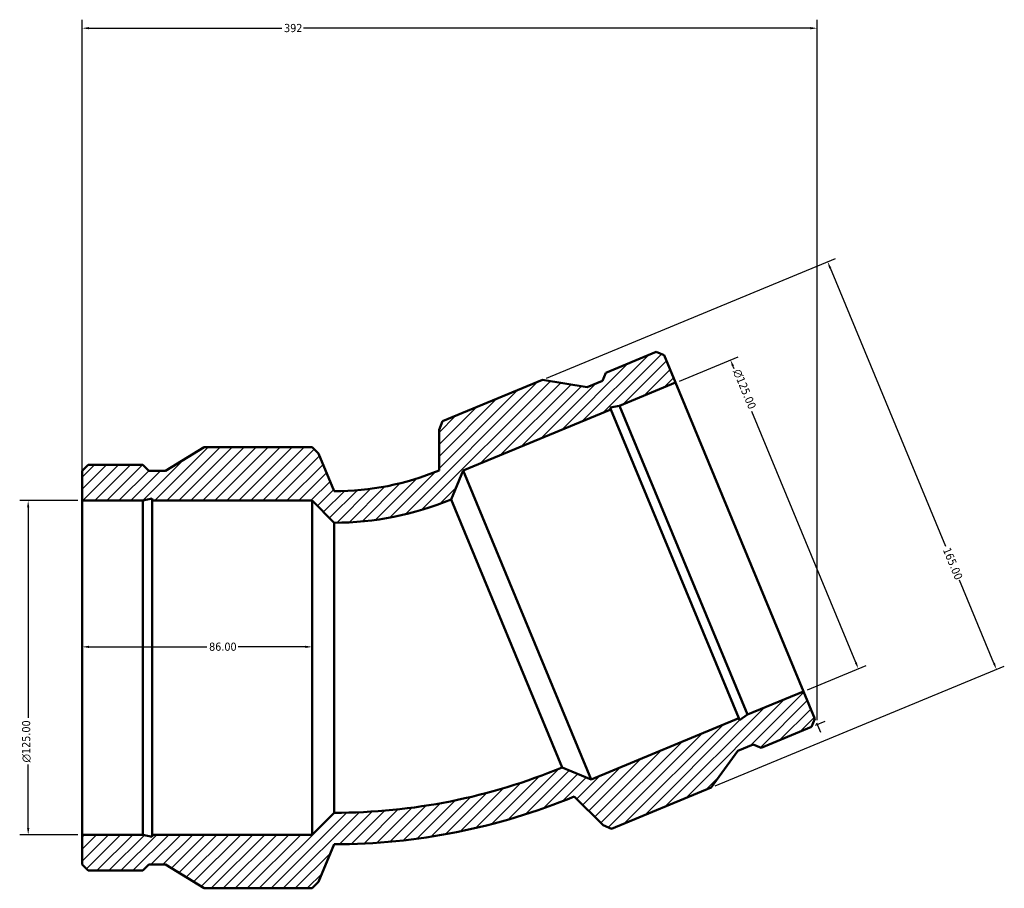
# Model space of a CAD drawing. Header units: millimetres. Extents: x -150 to 1128, y -138 to 965.
# Tile 2 of 5: x -150 to 218, y 640 to 965. Entities that reach past the tile are written whole.
import ezdxf

# ---------------------------------------------------------------- set-up
doc = ezdxf.new("R2010")
doc.units = ezdxf.units.MM
for name, color, linetype, lineweight in [('Dimension (ANSI)', 7, 'Continuous', 25), ('Hatch (ANSI)', 7, 'Continuous', 18), ('Visible (ANSI)', 7, 'Continuous', 50)]:
    doc.layers.add(name, color=color, linetype=linetype, lineweight=lineweight)
doc.styles.add('Note Text (ANSI)', font='tahoma.ttf')
doc.dimstyles.new('Default - mm (ANSI)', dxfattribs={"dimtxt": 3.048, "dimasz": 2.5, "dimexe": 3.175, "dimexo": 1.6002, "dimgap": 0.8, "dimtad": 0, "dimtoh": 1, "dimrnd": 1e-08, "dimzin": 4, "dimdsep": 46, "dimtxsty": 'Note Text (ANSI)', "dimcen": 0.09, "dimdle": 10, "dimclrd": 256, "dimclre": 256, "dimclrt": 256, "dimadec": 1, "dimazin": 1, "dimtfac": 1, "dimtofl": 0, "dimtmove": 0, "dimatfit": 3, "dimfxl": 1, "dimtolj": 1, "dimtzin": 4, "dimlwd": -1, "dimlwe": -1, "dimarcsym": 0})

# ---------------------------------------------------------------- blocks, each defined once
blk = doc.blocks.new('*D7')
at = {"layer": 'Defpoints', "color": 0, "transparency": 16777216}
for p in [(115.43, 837.32), (94.91, 828.82), (142.74, 713.33)]:
    blk.add_point(p, dxfattribs=at)
at = {"layer": 'Dimension (ANSI)', "transparency": 16777216}
for p, q in [((96.39, 829.43), (118.37, 838.53)), ((116.39, 835.01), (116.75, 834.14)), ((162.31, 724.14), (123.42, 818.03)), ((144.22, 713.94), (166.2, 723.05))]:
    blk.add_line(p, q, dxfattribs=at)
for points in [[(116.78, 835.17), (116.01, 834.85), (115.43, 837.32)], [(162.7, 724.3), (161.93, 723.98), (163.27, 721.83)]]:
    blk.add_solid(points, dxfattribs=at)
at = {"layer": 'Dimension (ANSI)', "transparency": 16777216, "insert": (119.18, 834.28), "char_height": 3.048, "attachment_point": 1, "rotation": 292.5, "style": 'Note Text (ANSI)'}
blk.add_mtext('\\A1;\\fAIGDT|b0|i0;\\H3.0480;\\ln\\fTahoma|b0|i0;\\H3.0480;125.00', dxfattribs=at)
blk = doc.blocks.new('*D8')
at = {"layer": 'Defpoints', "color": 0, "transparency": 16777216}
for p in [(45.15, 829.85), (214.93, 721.59), (108.29, 677.41)]:
    blk.add_point(p, dxfattribs=at)
at = {"layer": 'Dimension (ANSI)', "transparency": 16777216}
for p, q in [((46.63, 830.46), (154.73, 875.24)), ((152.75, 871.72), (195.86, 767.63)), ((213.98, 723.9), (201.1, 754.99)), ((109.77, 678.02), (217.87, 722.8))]:
    blk.add_line(p, q, dxfattribs=at)
for points in [[(153.13, 871.88), (152.36, 871.56), (151.79, 874.03)], [(214.36, 724.05), (213.59, 723.74), (214.93, 721.59)]]:
    blk.add_solid(points, dxfattribs=at)
at = {"layer": 'Dimension (ANSI)', "transparency": 16777216, "insert": (197.63, 767.5), "char_height": 3.048, "attachment_point": 1, "rotation": 292.5, "style": 'Note Text (ANSI)'}
blk.add_mtext('\\A1;165.00', dxfattribs=at)
blk = doc.blocks.new('*D9')
at = {"layer": 'Defpoints', "color": 0, "transparency": 16777216}
for p in [(-127, 784.68), (-147.22, 659.68), (-127, 659.68)]:
    blk.add_point(p, dxfattribs=at)
at = {"layer": 'Dimension (ANSI)', "transparency": 16777216}
for p, q in [((-128.6, 784.68), (-150.39, 784.68)), ((-147.22, 782.18), (-147.22, 703.39)), ((-147.22, 662.18), (-147.22, 685.96)), ((-128.6, 659.68), (-150.39, 659.68))]:
    blk.add_line(p, q, dxfattribs=at)
for points in [[(-147.63, 782.18), (-146.8, 782.18), (-147.22, 784.68)], [(-147.63, 662.18), (-146.8, 662.18), (-147.22, 659.68)]]:
    blk.add_solid(points, dxfattribs=at)
at = {"layer": 'Dimension (ANSI)', "transparency": 16777216, "insert": (-149.51, 686.76), "char_height": 3.048, "attachment_point": 1, "rotation": 90, "style": 'Note Text (ANSI)'}
blk.add_mtext('\\A1;\\fAIGDT|b0|i0;\\H3.0480;\\ln\\fTahoma|b0|i0;\\H3.0480;125.00', dxfattribs=at)
blk = doc.blocks.new('*D10')
at = {"layer": 'Defpoints', "color": 0, "transparency": 16777216}
for p in [(-41, 729.99), (-127, 722.18), (-41, 722.18)]:
    blk.add_point(p, dxfattribs=at)
at = {"layer": 'Dimension (ANSI)', "transparency": 16777216}
for p, q in [((-124.5, 729.99), (-80.35, 729.99)), ((-43.5, 729.99), (-68.65, 729.99))]:
    blk.add_line(p, q, dxfattribs=at)
for points in [[(-124.5, 730.4), (-124.5, 729.57), (-127, 729.99)], [(-43.5, 730.4), (-43.5, 729.57), (-41, 729.99)]]:
    blk.add_solid(points, dxfattribs=at)
at = {"layer": 'Dimension (ANSI)', "transparency": 16777216, "insert": (-79.55, 731.58), "char_height": 3.048, "attachment_point": 1, "style": 'Note Text (ANSI)'}
blk.add_mtext('\\A1;86.00', dxfattribs=at)
blk = doc.blocks.new('*D11')
at = {"layer": 'Defpoints', "color": 0, "transparency": 16777216}
for p in [(-127, 961.4), (-127, 784.68), (147.87, 700.95)]:
    blk.add_point(p, dxfattribs=at)
at = {"layer": 'Dimension (ANSI)', "transparency": 16777216}
for p, q in [((-127, 786.28), (-127, 964.58)), ((-124.5, 961.4), (-52.31, 961.4)), ((145.37, 961.4), (-44.23, 961.4)), ((147.87, 702.55), (147.87, 964.58))]:
    blk.add_line(p, q, dxfattribs=at)
for points in [[(-124.5, 961.82), (-124.5, 960.99), (-127, 961.4)], [(145.37, 961.82), (145.37, 960.99), (147.87, 961.4)]]:
    blk.add_solid(points, dxfattribs=at)
at = {"layer": 'Dimension (ANSI)', "transparency": 16777216, "insert": (-51.51, 962.99), "char_height": 3.048, "attachment_point": 1, "style": 'Note Text (ANSI)'}
blk.add_mtext('\\A1;392', dxfattribs=at)

msp = doc.modelspace()

# ---------------------------------------------------------------- hatches: boundary and pattern name
at = {"layer": 'Hatch (ANSI)'}
h = msp.add_hatch(dxfattribs=at)
h.set_pattern_fill('ANSI31', color=256, scale=25.4, style=0)
h.set_pattern_definition([(45, (0, 0), (-2.245064, 2.245064), [])])
edge = h.paths.add_edge_path()
edge.add_line((-127, 795.799), (-127, 784.676))
edge.add_line((-127, 784.676), (-104.337, 784.676))
edge.add_line((-104.337, 784.676), (-100.811, 785.425))
edge.add_line((-100.811, 785.425), (-100.811, 784.676))
edge.add_line((-100.811, 784.676), (-41, 784.676))
edge.add_line((-41, 784.676), (-32.75, 776.426))
edge.add_ellipse((-32.75, 890.722), major_axis=(0, -114.297), ratio=1, start_angle=0, end_angle=22.5)
edge.add_line((10.989, 785.126), (15.454, 795.905))
edge.add_line((15.454, 795.905), (70.713, 818.794))
edge.add_line((70.713, 818.794), (70.426, 819.486))
edge.add_line((70.426, 819.486), (73.97, 820.143))
edge.add_line((73.97, 820.143), (94.908, 828.816))
edge.add_line((94.908, 828.816), (90.651, 839.092))
edge.add_line((90.651, 839.092), (87.676, 840.324))
edge.add_line((87.676, 840.324), (68.842, 832.523))
edge.add_line((68.842, 832.523), (67.61, 829.548))
edge.add_line((67.61, 829.548), (61.849, 827.162))
edge.add_line((61.849, 827.162), (45.148, 829.852))
edge.add_line((45.148, 829.852), (7.801, 814.383))
edge.add_line((7.801, 814.383), (6.493, 811.225))
edge.add_line((6.493, 811.225), (6.493, 795.981))
edge.add_ellipse((-32.75, 890.722), major_axis=(39.243, -94.741), ratio=1, start_angle=337.5, end_angle=360, ccw=False)
edge.add_line((-32.75, 788.176), (-38.584, 802.259))
edge.add_line((-38.584, 802.259), (-41, 804.676))
edge.add_line((-41, 804.676), (-81.424, 804.676))
edge.add_line((-81.424, 804.676), (-95.825, 795.799))
edge.add_line((-95.825, 795.799), (-102.06, 795.799))
edge.add_line((-102.06, 795.799), (-104.337, 798.076))
edge.add_line((-104.337, 798.076), (-124.723, 798.076))
edge.add_line((-124.723, 798.076), (-127, 795.799))
edge = h.paths.add_edge_path()
edge.add_line((-127, 659.676), (-127, 648.553))
edge.add_line((-127, 648.553), (-124.723, 646.276))
edge.add_line((-124.723, 646.276), (-104.337, 646.276))
edge.add_line((-104.337, 646.276), (-102.06, 648.553))
edge.add_line((-102.06, 648.553), (-95.825, 648.553))
edge.add_line((-95.825, 648.553), (-81.424, 639.676))
edge.add_line((-81.424, 639.676), (-41, 639.676))
edge.add_line((-41, 639.676), (-38.584, 642.092))
edge.add_line((-38.584, 642.092), (-32.75, 656.176))
edge.add_ellipse((-32.75, 890.722), major_axis=(0, -234.547), ratio=1, start_angle=0, end_angle=22.5)
edge.add_line((57.007, 674.029), (67.786, 663.25))
edge.add_line((67.786, 663.25), (70.943, 661.943))
edge.add_line((70.943, 661.943), (108.29, 677.412))
edge.add_line((108.29, 677.412), (118.198, 691.124))
edge.add_line((118.198, 691.124), (123.958, 693.51))
edge.add_line((123.958, 693.51), (126.933, 692.278))
edge.add_line((126.933, 692.278), (145.768, 700.08))
edge.add_line((145.768, 700.08), (147, 703.055))
edge.add_line((147, 703.055), (142.743, 713.331))
edge.add_line((142.743, 713.331), (121.806, 704.658))
edge.add_line((121.806, 704.658), (118.835, 702.616))
edge.add_line((118.835, 702.616), (118.548, 703.309))
edge.add_line((118.548, 703.309), (63.29, 680.42))
edge.add_line((63.29, 680.42), (52.511, 684.885))
edge.add_ellipse((-32.75, 890.722), major_axis=(85.261, -205.837), ratio=1, start_angle=337.5, end_angle=360, ccw=False)
edge.add_line((-32.75, 667.926), (-41, 659.676))
edge.add_line((-41, 659.676), (-100.811, 659.676))
edge.add_line((-100.811, 659.676), (-100.811, 658.926))
edge.add_line((-100.811, 658.926), (-104.337, 659.676))
edge.add_line((-104.337, 659.676), (-127, 659.676))

# ---------------------------------------------------------------- linework, layer by layer
at = {"layer": 'Dimension (ANSI)'}
for p, q in [((147.246, 700.692), (150.805, 702.166)), ((147.612, 701.576), (149.086, 698.018))]:
    msp.add_line(p, q, dxfattribs=at)
at = {"layer": 'Visible (ANSI)'}
for p, q in [((87.676, 840.324), (68.842, 832.523)), ((90.651, 839.092), (87.676, 840.324)), ((94.908, 828.816), (90.651, 839.092)), ((68.842, 832.523), (67.61, 829.548)), ((45.148, 829.852), (7.801, 814.383)), ((61.849, 827.162), (45.148, 829.852)), ((67.61, 829.548), (61.849, 827.162)), ((73.97, 820.143), (94.908, 828.816)), ((94.908, 828.816), (142.743, 713.331)), ((15.454, 795.905), (70.713, 818.794)), ((70.426, 819.486), (73.97, 820.143)), ((70.713, 818.794), (70.426, 819.486)), ((70.713, 818.794), (118.548, 703.309)), ((73.97, 820.143), (121.806, 704.658)), ((7.801, 814.383), (6.493, 811.225)), ((6.493, 811.225), (6.493, 795.981)), ((-81.424, 804.676), (-95.825, 795.799)), ((-41, 804.676), (-81.424, 804.676)), ((-38.584, 802.259), (-41, 804.676)), ((-32.75, 788.176), (-38.584, 802.259)), ((-124.723, 798.076), (-127, 795.799)), ((-127, 795.799), (-127, 784.676)), ((-104.337, 798.076), (-124.723, 798.076)), ((-102.06, 795.799), (-104.337, 798.076)), ((-95.825, 795.799), (-102.06, 795.799)), ((10.989, 785.126), (15.454, 795.905)), ((15.454, 795.905), (63.29, 680.42)), ((-127, 784.676), (-104.337, 784.676)), ((-127, 659.676), (-127, 784.676)), ((-104.337, 784.676), (-100.811, 785.425)), ((-104.337, 659.676), (-104.337, 784.676)), ((-100.811, 785.425), (-100.811, 784.676)), ((-100.811, 784.676), (-41, 784.676)), ((-100.811, 659.676), (-100.811, 784.676)), ((-41, 784.676), (-32.75, 776.426)), ((-41, 659.676), (-41, 784.676)), ((10.989, 785.126), (52.511, 684.885)), ((-32.75, 667.926), (-32.75, 776.426)), ((142.743, 713.331), (121.806, 704.658)), ((147, 703.055), (142.743, 713.331)), ((121.806, 704.658), (118.835, 702.616)), ((118.548, 703.309), (63.29, 680.42)), ((118.835, 702.616), (118.548, 703.309)), ((126.933, 692.278), (145.768, 700.08)), ((145.768, 700.08), (147, 703.055)), ((118.198, 691.124), (123.958, 693.51)), ((123.958, 693.51), (126.933, 692.278)), ((108.29, 677.412), (118.198, 691.124)), ((63.29, 680.42), (52.511, 684.885)), ((57.007, 674.029), (67.786, 663.25)), ((70.943, 661.943), (108.29, 677.412)), ((-32.75, 667.926), (-41, 659.676)), ((67.786, 663.25), (70.943, 661.943)), ((-127, 659.676), (-127, 648.553)), ((-104.337, 659.676), (-127, 659.676)), ((-100.811, 658.926), (-104.337, 659.676)), ((-41, 659.676), (-100.811, 659.676)), ((-100.811, 659.676), (-100.811, 658.926)), ((-38.584, 642.092), (-32.75, 656.176)), ((-127, 648.553), (-124.723, 646.276)), ((-104.337, 646.276), (-102.06, 648.553)), ((-102.06, 648.553), (-95.825, 648.553)), ((-95.825, 648.553), (-81.424, 639.676)), ((-124.723, 646.276), (-104.337, 646.276)), ((-41, 639.676), (-38.584, 642.092)), ((-81.424, 639.676), (-41, 639.676))]:
    msp.add_line(p, q, dxfattribs=at)
for radius in [102.547, 114.297, 222.797, 234.547]:
    msp.add_arc((-32.75, 890.722), radius, 270, 292.5, dxfattribs=at)

# ---------------------------------------------------------------- dimensions: what is measured, and where the dimension line sits
at = {"layer": 'Dimension (ANSI)'}
for base, p1, p2, angle, override, picture, middle in [((-127, 961.404), (147.871, 700.951), (-127, 784.676), 180, {"dimtoh": 0, "dimdec": 0, "dimlfac": 1.427171, "dimtp": 0, "dimtm": 0, "dimtdec": 2, "dimatfit": 1}, '*D11', (-48.273, 961.404)), ((214.935, 721.586), (45.148, 829.852), (108.29, 677.412), 112.5, {"dimtoh": 0, "dimdec": 2, "dimtp": 0, "dimtm": 0, "dimtdec": 2, "dimatfit": 1}, '*D8', (198.48, 761.313)), ((-41, 729.986), (-127, 722.176), (-41, 722.176), 180, {"dimtoh": 0, "dimdec": 2, "dimse1": 1, "dimse2": 1, "dimtp": 0, "dimtm": 0, "dimtdec": 2, "dimatfit": 1}, '*D10', (-74.5, 729.986))]:
    dim = msp.add_linear_dim(base=base, p1=p1, p2=p2, angle=angle, dimstyle='Default - mm (ANSI)', override=override, dxfattribs=at)
    dim.commit()
    dim.dimension.update_dxf_attribs({"geometry": picture, "text_midpoint": middle, "dimtype": 160})
for base, p1, p2, angle, picture, middle in [((115.434, 837.318), (142.743, 713.331), (94.908, 828.816), 292.5, '*D7', (120.088, 826.083)), ((-147.215, 659.676), (-127, 784.676), (-127, 659.676), 90, '*D9', (-147.215, 694.676))]:
    dim = msp.add_linear_dim(base=base, p1=p1, p2=p2, angle=angle, text='\\fAIGDT|b0|i0;\\H3.0480;\\ln\\fTahoma|b0|i0;\\H3.0480;<>', dimstyle='Default - mm (ANSI)', override={"dimtoh": 0, "dimdec": 2, "dimtp": 0, "dimtm": 0, "dimtdec": 2, "dimatfit": 1}, dxfattribs=at)
    dim.commit()
    dim.dimension.update_dxf_attribs({"geometry": picture, "text_midpoint": middle, "dimtype": 160})

doc.saveas('drawing.dxf')
